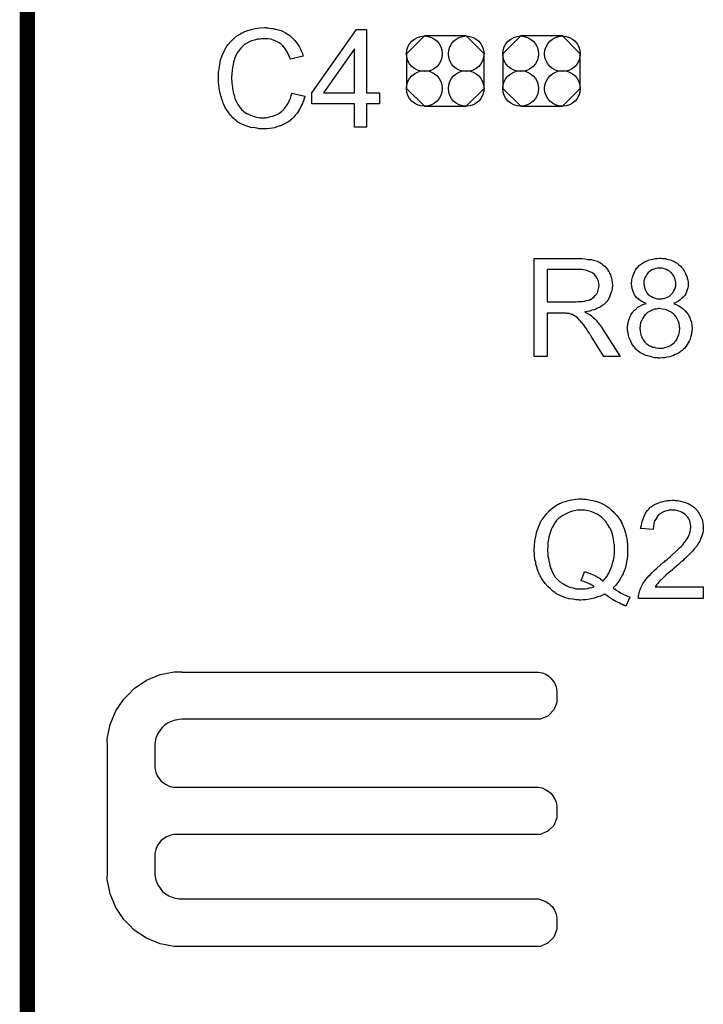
# Model space of a CAD drawing. Extents: x -0.07 to 0.96, y -0.15 to 1.54.
# Tile 10 of 14: x -0.05 to 0.22, y 0.77 to 1.16. Entities that reach past the tile are written whole.
import ezdxf

# ---------------------------------------------------------------- set-up
doc = ezdxf.new("R2010")
doc.units = 0
doc.layers.get('0').update_dxf_attribs({"linetype": 'CONTINUOUS'})
for name, color, linetype in [('gko', 6, 'CONTINUOUS'), ('gto', 2, 'CONTINUOUS'), ('gts', 1, 'CONTINUOUS')]:
    doc.layers.add(name, color=color, linetype=linetype)

# ---------------------------------------------------------------- blocks, each defined once
blk = doc.blocks.new('D45')
blk.add_lwpolyline([(0.0152, -0.0068), (0.0152, 0.0068), (0.0082, 0.0138), (-0.0082, 0.0138), (-0.0152, 0.0068), (-0.0152, -0.0068), (-0.0082, -0.0138), (0.0082, -0.0138)], close=True)
for centre in [(-0.0082, 0.0068), (0.0082, 0.0068), (-0.0082, -0.0068), (0.0082, -0.0068)]:
    blk.add_circle(centre, 0.007)

msp = doc.modelspace()

# ---------------------------------------------------------------- linework, layer by layer
at = {"layer": 'gko', "color": 6, "const_width": 0.006}
msp.add_lwpolyline([(-0.05, -0.15), (-0.05, 1.45)], dxfattribs=at)
at = {"layer": 'gto', "color": 2}
for points in [[(0.044, 1.152), (0.0445, 1.152), (0.0451, 1.1519), (0.0458, 1.1518), (0.0465, 1.1517), (0.048, 1.1514), (0.0496, 1.1509), (0.0505, 1.1505), (0.0513, 1.1501), (0.052, 1.1496), (0.0528, 1.1491), (0.0529, 1.1491), (0.053, 1.149), (0.0532, 1.1489), (0.0535, 1.1486), (0.0537, 1.1483), (0.0541, 1.1479), (0.0545, 1.1475), (0.055, 1.147), (0.0554, 1.1465), (0.0559, 1.1458), (0.0564, 1.1451), (0.0568, 1.1444), (0.0572, 1.1436), (0.0576, 1.1427), (0.058, 1.1419), (0.0583, 1.1409), (0.0533, 1.1397), (0.0533, 1.1398), (0.0532, 1.1399), (0.0531, 1.1401), (0.053, 1.1404), (0.0529, 1.1407), (0.0527, 1.1411), (0.0523, 1.142), (0.0518, 1.143), (0.0511, 1.144), (0.0503, 1.145), (0.0494, 1.1458), (0.0493, 1.1459), (0.0489, 1.1461), (0.0484, 1.1464), (0.0476, 1.1468), (0.0467, 1.1471), (0.0456, 1.1475), (0.0444, 1.1477), (0.043, 1.1477), (0.0425, 1.1477), (0.0423, 1.1477), (0.0419, 1.1477), (0.0414, 1.1476), (0.0404, 1.1475), (0.0392, 1.1472), (0.038, 1.1469), (0.0367, 1.1463), (0.0355, 1.1456), (0.0355, 1.1456), (0.0354, 1.1455), (0.035, 1.1452), (0.0345, 1.1447), (0.0339, 1.1441), (0.0332, 1.1432), (0.0325, 1.1423), (0.0319, 1.1411), (0.0314, 1.1399), (0.0314, 1.1398), (0.0313, 1.1397), (0.0313, 1.1395), (0.0312, 1.1393), (0.0311, 1.1389), (0.031, 1.1385), (0.0308, 1.1376), (0.0306, 1.1365), (0.0304, 1.1353), (0.0303, 1.1339), (0.0302, 1.1325), (0.0302, 1.1324), (0.0302, 1.1323), (0.0302, 1.132), (0.0302, 1.1316), (0.0303, 1.1313), (0.0303, 1.1308), (0.0303, 1.1302), (0.0304, 1.1296), (0.0305, 1.1283), (0.0308, 1.1268), (0.0312, 1.1254), (0.0316, 1.1239), (0.0316, 1.1239), (0.0317, 1.1238), (0.0318, 1.1236), (0.0319, 1.1233), (0.0322, 1.1227), (0.0327, 1.1219), (0.0333, 1.121), (0.0341, 1.12), (0.035, 1.1192), (0.036, 1.1184), (0.0361, 1.1184), (0.0362, 1.1184), (0.0364, 1.1183), (0.0366, 1.1182), (0.0369, 1.1181), (0.0372, 1.1179), (0.038, 1.1176), (0.039, 1.1172), (0.0401, 1.1169), (0.0413, 1.1167), (0.0426, 1.1167), (0.043, 1.1167), (0.0433, 1.1167), (0.0437, 1.1167), (0.0441, 1.1168), (0.0451, 1.117), (0.0463, 1.1173), (0.0474, 1.1177), (0.0486, 1.1183), (0.0493, 1.1187), (0.0498, 1.1191), (0.0499, 1.1192), (0.0499, 1.1192), (0.0501, 1.1194), (0.0503, 1.1195), (0.0505, 1.1198), (0.0508, 1.1202), (0.0511, 1.1205), (0.0514, 1.1209), (0.0518, 1.1214), (0.0521, 1.122), (0.0525, 1.1225), (0.0528, 1.1232), (0.0531, 1.1239), (0.0534, 1.1247), (0.0536, 1.1255), (0.0539, 1.1264), (0.059, 1.1252), (0.059, 1.1251), (0.0589, 1.1249), (0.0588, 1.1245), (0.0586, 1.1241), (0.0585, 1.1236), (0.0582, 1.123), (0.058, 1.1223), (0.0576, 1.1216), (0.0569, 1.12), (0.0559, 1.1185), (0.0552, 1.1177), (0.0546, 1.1169), (0.054, 1.1163), (0.0532, 1.1156), (0.0531, 1.1156), (0.053, 1.1154), (0.0527, 1.1153), (0.0525, 1.1151), (0.052, 1.1148), (0.0516, 1.1146), (0.051, 1.1143), (0.0504, 1.114), (0.0496, 1.1137), (0.0489, 1.1134), (0.048, 1.1131), (0.0471, 1.1128), (0.0462, 1.1126), (0.0452, 1.1125), (0.0441, 1.1124), (0.043, 1.1123), (0.0424, 1.1123), (0.042, 1.1124), (0.0415, 1.1124), (0.0409, 1.1124), (0.0402, 1.1126), (0.0394, 1.1127), (0.0378, 1.1129), (0.0362, 1.1134), (0.0345, 1.114), (0.0337, 1.1144), (0.0329, 1.1148), (0.0329, 1.1149), (0.0328, 1.1149), (0.0325, 1.1151), (0.0323, 1.1153), (0.032, 1.1156), (0.0316, 1.1159), (0.0312, 1.1163), (0.0307, 1.1167), (0.0303, 1.1172), (0.0298, 1.1177), (0.0288, 1.119), (0.0278, 1.1205), (0.027, 1.1222), (0.027, 1.1222), (0.0269, 1.1224), (0.0268, 1.1227), (0.0267, 1.123), (0.0266, 1.1234), (0.0264, 1.124), (0.0262, 1.1246), (0.026, 1.1253), (0.0258, 1.126), (0.0256, 1.1268), (0.0253, 1.1285), (0.0251, 1.1305), (0.025, 1.1325), (0.025, 1.1325), (0.025, 1.1328), (0.025, 1.1331), (0.0251, 1.1335), (0.0251, 1.134), (0.0251, 1.1346), (0.0252, 1.1353), (0.0253, 1.136), (0.0256, 1.1376), (0.0259, 1.1394), (0.0265, 1.1412), (0.0273, 1.1429), (0.0273, 1.143), (0.0274, 1.1431), (0.0275, 1.1434), (0.0277, 1.1436), (0.0279, 1.144), (0.0282, 1.1445), (0.0289, 1.1455), (0.0299, 1.1466), (0.031, 1.1477), (0.0323, 1.1488), (0.0338, 1.1497), (0.0338, 1.1498), (0.034, 1.1499), (0.0342, 1.15), (0.0345, 1.1501), (0.0349, 1.1503), (0.0354, 1.1505), (0.0359, 1.1507), (0.0365, 1.1509), (0.0372, 1.1511), (0.0379, 1.1514), (0.0395, 1.1517), (0.0413, 1.152), (0.0431, 1.1521), (0.0436, 1.1521), (0.044, 1.152)], [(0.0831, 1.1265), (0.0883, 1.1265), (0.0883, 1.1222), (0.0831, 1.1222), (0.0831, 1.113), (0.0784, 1.113), (0.0784, 1.1222), (0.0617, 1.1222), (0.0617, 1.1265), (0.0793, 1.1514), (0.0831, 1.1514), (0.0831, 1.1265)], [(0.0784, 1.1437), (0.0663, 1.1265), (0.0784, 1.1265), (0.0784, 1.1437)], [(0.1673, 1.0614), (0.1678, 1.0614), (0.1689, 1.0613), (0.1701, 1.0611), (0.1715, 1.061), (0.1727, 1.0607), (0.1733, 1.0605), (0.1738, 1.0604), (0.1739, 1.0604), (0.1739, 1.0603), (0.1743, 1.0601), (0.1748, 1.0599), (0.1754, 1.0595), (0.176, 1.059), (0.1768, 1.0584), (0.1774, 1.0576), (0.1781, 1.0567), (0.1781, 1.0566), (0.1781, 1.0566), (0.1784, 1.0562), (0.1786, 1.0557), (0.1789, 1.055), (0.1792, 1.0541), (0.1795, 1.0531), (0.1796, 1.0521), (0.1797, 1.0509), (0.1797, 1.0509), (0.1797, 1.0508), (0.1797, 1.0505), (0.1796, 1.0503), (0.1796, 1.0499), (0.1796, 1.0495), (0.1794, 1.0485), (0.179, 1.0474), (0.1786, 1.0463), (0.1779, 1.0451), (0.1775, 1.0445), (0.177, 1.044), (0.177, 1.0439), (0.1769, 1.0439), (0.1768, 1.0437), (0.1765, 1.0435), (0.1762, 1.0433), (0.1759, 1.0431), (0.1755, 1.0428), (0.175, 1.0425), (0.1745, 1.0422), (0.1739, 1.0419), (0.1732, 1.0416), (0.1725, 1.0413), (0.1716, 1.0411), (0.1708, 1.0408), (0.1699, 1.0406), (0.1689, 1.0405), (0.169, 1.0404), (0.1692, 1.0403), (0.1695, 1.0401), (0.17, 1.0399), (0.171, 1.0393), (0.1715, 1.0389), (0.1719, 1.0385), (0.172, 1.0384), (0.1723, 1.0382), (0.1728, 1.0377), (0.1733, 1.0372), (0.1739, 1.0364), (0.1746, 1.0355), (0.1754, 1.0345), (0.1761, 1.0334), (0.1827, 1.023), (0.1764, 1.023), (0.1714, 1.031), (0.1714, 1.031), (0.1713, 1.0312), (0.1711, 1.0313), (0.171, 1.0315), (0.1706, 1.0322), (0.1701, 1.0329), (0.1695, 1.0338), (0.1689, 1.0347), (0.1683, 1.0355), (0.1677, 1.0363), (0.1676, 1.0363), (0.1675, 1.0365), (0.1672, 1.0369), (0.1668, 1.0373), (0.166, 1.0381), (0.1655, 1.0385), (0.1651, 1.0388), (0.165, 1.0389), (0.1649, 1.0389), (0.1647, 1.039), (0.1644, 1.0392), (0.164, 1.0394), (0.1637, 1.0395), (0.1628, 1.0398), (0.1627, 1.0398), (0.1626, 1.0399), (0.1624, 1.0399), (0.1621, 1.0399), (0.1617, 1.04), (0.1613, 1.04), (0.1607, 1.04), (0.1541, 1.04), (0.1541, 1.023), (0.149, 1.023), (0.149, 1.0614), (0.1668, 1.0614), (0.1673, 1.0614)], [(0.1991, 1.0615), (0.1995, 1.0615), (0.2, 1.0614), (0.2006, 1.0614), (0.2011, 1.0612), (0.2024, 1.0609), (0.2038, 1.0604), (0.2044, 1.06), (0.2051, 1.0596), (0.2057, 1.0591), (0.2063, 1.0586), (0.2064, 1.0586), (0.2064, 1.0585), (0.2066, 1.0584), (0.2068, 1.0581), (0.2071, 1.0578), (0.2073, 1.0575), (0.2079, 1.0566), (0.2084, 1.0556), (0.2089, 1.0544), (0.2093, 1.053), (0.2094, 1.0522), (0.2094, 1.0515), (0.2094, 1.0514), (0.2094, 1.0514), (0.2094, 1.051), (0.2094, 1.0505), (0.2093, 1.0499), (0.2091, 1.0491), (0.2088, 1.0484), (0.2085, 1.0476), (0.208, 1.0468), (0.2079, 1.0467), (0.2077, 1.0465), (0.2074, 1.0461), (0.2069, 1.0457), (0.2063, 1.0452), (0.2056, 1.0447), (0.2048, 1.0442), (0.2038, 1.0438), (0.2038, 1.0438), (0.2039, 1.0437), (0.2041, 1.0436), (0.2043, 1.0435), (0.205, 1.0433), (0.2058, 1.0429), (0.2066, 1.0423), (0.2075, 1.0417), (0.2083, 1.0409), (0.2091, 1.04), (0.2091, 1.04), (0.2092, 1.0399), (0.2094, 1.0396), (0.2097, 1.039), (0.2101, 1.0383), (0.2104, 1.0374), (0.2107, 1.0364), (0.2109, 1.0352), (0.211, 1.0339), (0.211, 1.0339), (0.211, 1.0337), (0.211, 1.0334), (0.2109, 1.0331), (0.2109, 1.0327), (0.2108, 1.0322), (0.2107, 1.0317), (0.2105, 1.031), (0.2102, 1.0298), (0.2099, 1.029), (0.2095, 1.0284), (0.2091, 1.0277), (0.2087, 1.027), (0.2081, 1.0263), (0.2075, 1.0257), (0.2074, 1.0256), (0.2073, 1.0255), (0.2072, 1.0253), (0.2069, 1.0252), (0.2065, 1.0249), (0.2061, 1.0246), (0.2056, 1.0243), (0.2051, 1.024), (0.2044, 1.0237), (0.2037, 1.0234), (0.2029, 1.0231), (0.2022, 1.0228), (0.2013, 1.0227), (0.2003, 1.0225), (0.1994, 1.0224), (0.1983, 1.0223), (0.1978, 1.0223), (0.1974, 1.0224), (0.1969, 1.0224), (0.1963, 1.0225), (0.1957, 1.0226), (0.1951, 1.0228), (0.1936, 1.0232), (0.1928, 1.0234), (0.1921, 1.0237), (0.1913, 1.0241), (0.1905, 1.0246), (0.1898, 1.0251), (0.1891, 1.0257), (0.1891, 1.0257), (0.189, 1.0258), (0.1888, 1.026), (0.1886, 1.0263), (0.1884, 1.0266), (0.188, 1.027), (0.1877, 1.0274), (0.1874, 1.028), (0.1871, 1.0286), (0.1868, 1.0292), (0.1862, 1.0306), (0.186, 1.0314), (0.1859, 1.0323), (0.1857, 1.0332), (0.1857, 1.034), (0.1857, 1.0341), (0.1857, 1.0342), (0.1857, 1.0344), (0.1857, 1.0347), (0.1857, 1.035), (0.1858, 1.0354), (0.1859, 1.0363), (0.1861, 1.0373), (0.1865, 1.0383), (0.187, 1.0393), (0.1876, 1.0403), (0.1876, 1.0404), (0.1877, 1.0404), (0.1879, 1.0407), (0.1884, 1.0411), (0.189, 1.0417), (0.1897, 1.0423), (0.1907, 1.0429), (0.1917, 1.0434), (0.193, 1.0438), (0.193, 1.0438), (0.1929, 1.0438), (0.1927, 1.0439), (0.1925, 1.044), (0.192, 1.0442), (0.1913, 1.0445), (0.1906, 1.045), (0.1899, 1.0455), (0.1892, 1.0461), (0.1886, 1.0468), (0.1886, 1.0469), (0.1884, 1.0471), (0.1882, 1.0476), (0.188, 1.0481), (0.1877, 1.0489), (0.1875, 1.0497), (0.1873, 1.0506), (0.1872, 1.0516), (0.1872, 1.0517), (0.1872, 1.0518), (0.1872, 1.052), (0.1873, 1.0524), (0.1874, 1.0527), (0.1874, 1.0531), (0.1876, 1.0541), (0.188, 1.0552), (0.1885, 1.0564), (0.1888, 1.057), (0.1892, 1.0576), (0.1897, 1.0581), (0.1902, 1.0587), (0.1903, 1.0587), (0.1904, 1.0588), (0.1906, 1.059), (0.1908, 1.0591), (0.1911, 1.0594), (0.1915, 1.0596), (0.1919, 1.0599), (0.1923, 1.0601), (0.1929, 1.0604), (0.1935, 1.0607), (0.1942, 1.0609), (0.1949, 1.0611), (0.1965, 1.0615), (0.1973, 1.0615), (0.1982, 1.0616), (0.1987, 1.0616), (0.1991, 1.0615)], [(0.1662, 1.0571), (0.1541, 1.0571), (0.1541, 1.0444), (0.1655, 1.0444), (0.1662, 1.0445), (0.167, 1.0445), (0.1679, 1.0446), (0.1688, 1.0447), (0.1696, 1.0449), (0.1704, 1.0451), (0.1705, 1.0451), (0.1708, 1.0453), (0.1711, 1.0454), (0.1715, 1.0456), (0.172, 1.046), (0.1725, 1.0464), (0.173, 1.0469), (0.1734, 1.0474), (0.1735, 1.0475), (0.1736, 1.0477), (0.1738, 1.048), (0.174, 1.0485), (0.1741, 1.049), (0.1743, 1.0495), (0.1744, 1.0502), (0.1745, 1.0509), (0.1745, 1.0509), (0.1745, 1.051), (0.1744, 1.0513), (0.1744, 1.0518), (0.1743, 1.0525), (0.174, 1.0531), (0.1736, 1.0539), (0.1731, 1.0546), (0.1725, 1.0554), (0.1724, 1.0554), (0.1721, 1.0556), (0.1716, 1.0559), (0.1709, 1.0562), (0.1701, 1.0566), (0.169, 1.0569), (0.1677, 1.0571), (0.1662, 1.0571)], [(0.1983, 1.0577), (0.1979, 1.0577), (0.1974, 1.0576), (0.1967, 1.0575), (0.196, 1.0572), (0.1952, 1.057), (0.1945, 1.0565), (0.1938, 1.0559), (0.1937, 1.0559), (0.1935, 1.0556), (0.1932, 1.0552), (0.193, 1.0547), (0.1926, 1.0541), (0.1923, 1.0534), (0.1921, 1.0526), (0.1921, 1.0517), (0.1921, 1.0517), (0.1921, 1.0516), (0.1921, 1.0513), (0.1922, 1.0508), (0.1923, 1.0502), (0.1925, 1.0495), (0.1928, 1.0488), (0.1932, 1.048), (0.1938, 1.0473), (0.1938, 1.0473), (0.1941, 1.047), (0.1945, 1.0468), (0.195, 1.0465), (0.1957, 1.0461), (0.1965, 1.0459), (0.1973, 1.0456), (0.1983, 1.0456), (0.1985, 1.0456), (0.1988, 1.0456), (0.1993, 1.0457), (0.1999, 1.0458), (0.2007, 1.046), (0.2014, 1.0463), (0.2022, 1.0468), (0.2028, 1.0473), (0.2029, 1.0474), (0.2031, 1.0476), (0.2034, 1.048), (0.2037, 1.0485), (0.2041, 1.0491), (0.2043, 1.0498), (0.2046, 1.0506), (0.2046, 1.0515), (0.2046, 1.0516), (0.2046, 1.0516), (0.2046, 1.052), (0.2045, 1.0525), (0.2044, 1.0531), (0.2042, 1.0537), (0.2038, 1.0545), (0.2034, 1.0552), (0.2028, 1.0559), (0.2027, 1.056), (0.2024, 1.0562), (0.2021, 1.0565), (0.2016, 1.0568), (0.2009, 1.0571), (0.2002, 1.0574), (0.1993, 1.0576), (0.1983, 1.0577)], [(0.1982, 1.0418), (0.1978, 1.0418), (0.1976, 1.0417), (0.197, 1.0416), (0.1962, 1.0415), (0.1953, 1.0412), (0.1945, 1.0408), (0.1935, 1.0403), (0.1927, 1.0395), (0.1926, 1.0394), (0.1923, 1.0391), (0.192, 1.0387), (0.1916, 1.038), (0.1912, 1.0372), (0.1908, 1.0363), (0.1906, 1.0352), (0.1905, 1.034), (0.1905, 1.0339), (0.1905, 1.0337), (0.1906, 1.0333), (0.1906, 1.0328), (0.1907, 1.0322), (0.1909, 1.0315), (0.1911, 1.0309), (0.1914, 1.0302), (0.1915, 1.0301), (0.1916, 1.0298), (0.1918, 1.0295), (0.1921, 1.0291), (0.1925, 1.0286), (0.193, 1.0281), (0.1936, 1.0277), (0.1942, 1.0272), (0.1943, 1.0272), (0.1946, 1.0271), (0.195, 1.0269), (0.1955, 1.0267), (0.1961, 1.0266), (0.1968, 1.0264), (0.1976, 1.0263), (0.1983, 1.0262), (0.1987, 1.0262), (0.1989, 1.0263), (0.1996, 1.0263), (0.2003, 1.0265), (0.2012, 1.0268), (0.2022, 1.0271), (0.2031, 1.0277), (0.2039, 1.0284), (0.2041, 1.0285), (0.2043, 1.0288), (0.2047, 1.0293), (0.2051, 1.0299), (0.2054, 1.0307), (0.2058, 1.0316), (0.2061, 1.0327), (0.2062, 1.0339), (0.2062, 1.0339), (0.2062, 1.034), (0.2062, 1.0342), (0.2061, 1.0344), (0.2061, 1.035), (0.2059, 1.0359), (0.2056, 1.0367), (0.2052, 1.0377), (0.2047, 1.0386), (0.2039, 1.0395), (0.2038, 1.0396), (0.2035, 1.0398), (0.203, 1.0402), (0.2023, 1.0406), (0.2015, 1.041), (0.2005, 1.0414), (0.1994, 1.0416), (0.1982, 1.0418)], [(0.1683, 0.967), (0.1688, 0.967), (0.1693, 0.967), (0.1699, 0.9668), (0.1706, 0.9667), (0.172, 0.9665), (0.1737, 0.966), (0.1753, 0.9654), (0.1761, 0.965), (0.177, 0.9645), (0.177, 0.9645), (0.1771, 0.9644), (0.1774, 0.9642), (0.1777, 0.9641), (0.178, 0.9638), (0.1785, 0.9635), (0.1794, 0.9627), (0.1804, 0.9617), (0.1815, 0.9605), (0.1826, 0.959), (0.1835, 0.9574), (0.1835, 0.9574), (0.1836, 0.9572), (0.1837, 0.957), (0.1838, 0.9566), (0.184, 0.9562), (0.1842, 0.9557), (0.1844, 0.9551), (0.1846, 0.9544), (0.1848, 0.9537), (0.185, 0.9529), (0.1852, 0.9521), (0.1854, 0.9512), (0.1856, 0.9493), (0.1857, 0.9472), (0.1857, 0.9471), (0.1857, 0.947), (0.1857, 0.9468), (0.1857, 0.9464), (0.1857, 0.946), (0.1857, 0.9455), (0.1856, 0.9449), (0.1856, 0.9444), (0.1854, 0.943), (0.1851, 0.9416), (0.1848, 0.9401), (0.1843, 0.9387), (0.1843, 0.9386), (0.1842, 0.9385), (0.1841, 0.9383), (0.184, 0.938), (0.1839, 0.9377), (0.1837, 0.9373), (0.1832, 0.9364), (0.1826, 0.9354), (0.1819, 0.9343), (0.181, 0.9332), (0.18, 0.9321), (0.18, 0.9321), (0.1801, 0.9319), (0.1803, 0.9318), (0.1806, 0.9317), (0.1809, 0.9314), (0.1812, 0.9312), (0.1821, 0.9307), (0.1831, 0.9301), (0.1842, 0.9295), (0.1854, 0.929), (0.1865, 0.9285), (0.185, 0.925), (0.1849, 0.925), (0.1848, 0.9251), (0.1846, 0.9252), (0.1842, 0.9253), (0.1839, 0.9254), (0.1834, 0.9257), (0.1829, 0.9259), (0.1824, 0.9262), (0.1811, 0.9268), (0.1797, 0.9276), (0.1782, 0.9286), (0.1767, 0.9297), (0.1766, 0.9297), (0.1765, 0.9296), (0.1762, 0.9295), (0.176, 0.9293), (0.1755, 0.9292), (0.1751, 0.9289), (0.1745, 0.9288), (0.1739, 0.9286), (0.1733, 0.9283), (0.1725, 0.9281), (0.1709, 0.9277), (0.1691, 0.9274), (0.1682, 0.9274), (0.1673, 0.9273), (0.1668, 0.9273), (0.1664, 0.9274), (0.1659, 0.9274), (0.1654, 0.9274), (0.1648, 0.9276), (0.1641, 0.9277), (0.1627, 0.9279), (0.161, 0.9284), (0.1594, 0.929), (0.1586, 0.9294), (0.1578, 0.9298), (0.1577, 0.9299), (0.1576, 0.9299), (0.1574, 0.9301), (0.1571, 0.9303), (0.1567, 0.9306), (0.1563, 0.9309), (0.1554, 0.9317), (0.1543, 0.9327), (0.1533, 0.9339), (0.1522, 0.9353), (0.1513, 0.9369), (0.1513, 0.9369), (0.1512, 0.9371), (0.1511, 0.9373), (0.1509, 0.9377), (0.1508, 0.9381), (0.1506, 0.9386), (0.1503, 0.9392), (0.1502, 0.9399), (0.1499, 0.9406), (0.1497, 0.9414), (0.1496, 0.9422), (0.1493, 0.9432), (0.1491, 0.9451), (0.149, 0.9471), (0.149, 0.9472), (0.149, 0.9474), (0.149, 0.9477), (0.1491, 0.9481), (0.1491, 0.9486), (0.1491, 0.9492), (0.1492, 0.9499), (0.1493, 0.9506), (0.1496, 0.9522), (0.1499, 0.9539), (0.1505, 0.9557), (0.1513, 0.9575), (0.1513, 0.9576), (0.1514, 0.9577), (0.1515, 0.958), (0.1517, 0.9583), (0.1519, 0.9587), (0.1522, 0.9591), (0.153, 0.9602), (0.1539, 0.9613), (0.155, 0.9625), (0.1563, 0.9636), (0.1578, 0.9646), (0.1579, 0.9647), (0.158, 0.9647), (0.1583, 0.9649), (0.1586, 0.965), (0.159, 0.9652), (0.1594, 0.9654), (0.16, 0.9656), (0.1606, 0.9659), (0.1613, 0.9661), (0.162, 0.9663), (0.1637, 0.9667), (0.1654, 0.967), (0.1664, 0.9671), (0.1679, 0.9671), (0.1683, 0.967)], [(0.2043, 0.9665), (0.2047, 0.9665), (0.2053, 0.9664), (0.2059, 0.9663), (0.2065, 0.9662), (0.2079, 0.9658), (0.2094, 0.9652), (0.2101, 0.9649), (0.2108, 0.9645), (0.2115, 0.964), (0.2121, 0.9635), (0.2122, 0.9634), (0.2123, 0.9634), (0.2124, 0.9631), (0.2126, 0.9629), (0.2129, 0.9626), (0.2132, 0.9622), (0.2134, 0.9619), (0.2138, 0.9614), (0.2143, 0.9603), (0.2149, 0.959), (0.2151, 0.9583), (0.2152, 0.9575), (0.2153, 0.9567), (0.2154, 0.9559), (0.2154, 0.9558), (0.2154, 0.9555), (0.2153, 0.9551), (0.2153, 0.9545), (0.2152, 0.9538), (0.2149, 0.953), (0.2147, 0.9522), (0.2144, 0.9514), (0.2143, 0.9513), (0.2142, 0.951), (0.214, 0.9505), (0.2137, 0.9499), (0.2132, 0.9493), (0.2127, 0.9484), (0.212, 0.9476), (0.2112, 0.9466), (0.2111, 0.9465), (0.2108, 0.9462), (0.2105, 0.9459), (0.2103, 0.9456), (0.2099, 0.9453), (0.2095, 0.9449), (0.2091, 0.9444), (0.2085, 0.9439), (0.2079, 0.9434), (0.2073, 0.9428), (0.2066, 0.9422), (0.2058, 0.9414), (0.2049, 0.9407), (0.204, 0.9399), (0.2039, 0.9399), (0.2038, 0.9398), (0.2036, 0.9396), (0.2033, 0.9394), (0.203, 0.939), (0.2026, 0.9387), (0.2017, 0.938), (0.2008, 0.9372), (0.1999, 0.9363), (0.1991, 0.9356), (0.1988, 0.9353), (0.1985, 0.935), (0.1985, 0.935), (0.1983, 0.9348), (0.1981, 0.9346), (0.1978, 0.9343), (0.1975, 0.9339), (0.1972, 0.9335), (0.1965, 0.9326), (0.2154, 0.9326), (0.2154, 0.928), (0.19, 0.928), (0.19, 0.9281), (0.19, 0.9283), (0.19, 0.9286), (0.19, 0.9291), (0.1901, 0.9296), (0.1902, 0.9301), (0.1903, 0.9307), (0.1905, 0.9313), (0.1905, 0.9313), (0.1906, 0.9314), (0.1907, 0.9317), (0.1909, 0.9322), (0.1912, 0.9329), (0.1917, 0.9337), (0.1922, 0.9345), (0.1928, 0.9354), (0.1936, 0.9364), (0.1936, 0.9364), (0.1937, 0.9365), (0.194, 0.9368), (0.1945, 0.9373), (0.1952, 0.938), (0.1961, 0.9389), (0.1971, 0.9399), (0.1984, 0.941), (0.1998, 0.9422), (0.1998, 0.9422), (0.2001, 0.9424), (0.2004, 0.9427), (0.2008, 0.943), (0.2013, 0.9434), (0.2019, 0.9439), (0.2025, 0.9445), (0.2032, 0.9451), (0.2046, 0.9464), (0.206, 0.9478), (0.2067, 0.9484), (0.2073, 0.9491), (0.2078, 0.9497), (0.2083, 0.9503), (0.2083, 0.9504), (0.2084, 0.9504), (0.2085, 0.9506), (0.2086, 0.9508), (0.209, 0.9514), (0.2094, 0.9521), (0.2098, 0.953), (0.2102, 0.954), (0.2104, 0.955), (0.2105, 0.956), (0.2105, 0.9561), (0.2105, 0.9561), (0.2105, 0.9565), (0.2104, 0.957), (0.2103, 0.9576), (0.2101, 0.9584), (0.2097, 0.9592), (0.2092, 0.96), (0.2085, 0.9607), (0.2084, 0.9609), (0.2081, 0.9611), (0.2077, 0.9614), (0.2071, 0.9617), (0.2063, 0.9621), (0.2054, 0.9624), (0.2044, 0.9626), (0.2032, 0.9627), (0.2029, 0.9627), (0.2027, 0.9626), (0.202, 0.9626), (0.2012, 0.9624), (0.2004, 0.9622), (0.1995, 0.9618), (0.1986, 0.9613), (0.1977, 0.9606), (0.1976, 0.9605), (0.1974, 0.9602), (0.1971, 0.9598), (0.1967, 0.9591), (0.1963, 0.9584), (0.196, 0.9574), (0.1958, 0.9563), (0.1957, 0.955), (0.1908, 0.9555), (0.1908, 0.9555), (0.1909, 0.9557), (0.1909, 0.956), (0.191, 0.9564), (0.1911, 0.9568), (0.1912, 0.9573), (0.1913, 0.9579), (0.1915, 0.9585), (0.192, 0.9599), (0.1926, 0.9612), (0.193, 0.9619), (0.1935, 0.9625), (0.194, 0.9631), (0.1946, 0.9637), (0.1946, 0.9637), (0.1947, 0.9638), (0.1949, 0.964), (0.1952, 0.9641), (0.1955, 0.9644), (0.1959, 0.9646), (0.1963, 0.9649), (0.1969, 0.9651), (0.1975, 0.9654), (0.1982, 0.9657), (0.1989, 0.9659), (0.1997, 0.9661), (0.2005, 0.9663), (0.2014, 0.9665), (0.2023, 0.9665), (0.2033, 0.9666), (0.2039, 0.9666), (0.2043, 0.9665)], [(0.1674, 0.9627), (0.1668, 0.9627), (0.1664, 0.9626), (0.1659, 0.9626), (0.1654, 0.9625), (0.1648, 0.9624), (0.1641, 0.9622), (0.1633, 0.962), (0.1626, 0.9617), (0.1618, 0.9614), (0.161, 0.961), (0.1602, 0.9606), (0.1594, 0.96), (0.1587, 0.9595), (0.1579, 0.9587), (0.1579, 0.9587), (0.1578, 0.9586), (0.1576, 0.9584), (0.1574, 0.958), (0.157, 0.9576), (0.1568, 0.9571), (0.1564, 0.9565), (0.1561, 0.9559), (0.1557, 0.9551), (0.1554, 0.9542), (0.1551, 0.9533), (0.1548, 0.9522), (0.1546, 0.9511), (0.1544, 0.9499), (0.1543, 0.9485), (0.1542, 0.9471), (0.1542, 0.947), (0.1542, 0.9468), (0.1542, 0.9464), (0.1543, 0.9459), (0.1543, 0.9453), (0.1544, 0.9446), (0.1546, 0.9438), (0.1547, 0.9429), (0.1551, 0.941), (0.1554, 0.9401), (0.1558, 0.9392), (0.1562, 0.9382), (0.1567, 0.9373), (0.1572, 0.9364), (0.1579, 0.9357), (0.1579, 0.9356), (0.158, 0.9355), (0.1583, 0.9353), (0.1585, 0.935), (0.1589, 0.9347), (0.1594, 0.9344), (0.1599, 0.934), (0.1605, 0.9337), (0.1611, 0.9333), (0.1618, 0.9329), (0.1626, 0.9326), (0.1634, 0.9323), (0.1644, 0.9321), (0.1653, 0.9318), (0.1663, 0.9317), (0.1674, 0.9317), (0.1679, 0.9317), (0.1684, 0.9317), (0.169, 0.9318), (0.1699, 0.9319), (0.1707, 0.9321), (0.1716, 0.9323), (0.1725, 0.9327), (0.1724, 0.9327), (0.1721, 0.9329), (0.1716, 0.9332), (0.171, 0.9336), (0.1703, 0.9339), (0.1694, 0.9343), (0.1685, 0.9346), (0.1675, 0.9349), (0.1688, 0.9385), (0.1688, 0.9385), (0.169, 0.9385), (0.1692, 0.9384), (0.1695, 0.9383), (0.1699, 0.9382), (0.1703, 0.938), (0.1713, 0.9377), (0.1725, 0.9371), (0.1737, 0.9365), (0.1749, 0.9358), (0.176, 0.9349), (0.1761, 0.9349), (0.1762, 0.935), (0.1765, 0.9353), (0.1768, 0.9357), (0.1771, 0.9361), (0.1775, 0.9366), (0.1779, 0.9372), (0.1783, 0.9379), (0.1787, 0.9388), (0.1791, 0.9397), (0.1795, 0.9407), (0.1798, 0.9418), (0.1801, 0.943), (0.1804, 0.9443), (0.1805, 0.9456), (0.1805, 0.9471), (0.1805, 0.9472), (0.1805, 0.9474), (0.1805, 0.9476), (0.1805, 0.9479), (0.1805, 0.9484), (0.1805, 0.9488), (0.1804, 0.9494), (0.1803, 0.9499), (0.1801, 0.9512), (0.1799, 0.9526), (0.1795, 0.954), (0.1789, 0.9553), (0.1789, 0.9554), (0.1789, 0.9555), (0.1787, 0.9556), (0.1786, 0.9559), (0.1782, 0.9565), (0.1777, 0.9573), (0.1771, 0.9582), (0.1762, 0.9591), (0.1753, 0.96), (0.1743, 0.9607), (0.1742, 0.9607), (0.1741, 0.9609), (0.174, 0.9609), (0.1737, 0.9611), (0.1734, 0.9612), (0.1731, 0.9614), (0.1723, 0.9617), (0.1713, 0.9621), (0.1701, 0.9624), (0.1688, 0.9626), (0.1674, 0.9627)], [(0.0106, 0.8992), (0.0106, 0.8992), (0.0106, 0.8991), (0.1505, 0.8991), (0.1521, 0.8988), (0.1536, 0.8982), (0.1549, 0.8973), (0.1555, 0.8967), (0.1555, 0.8967), (0.1555, 0.8967), (0.1561, 0.8961), (0.157, 0.8948), (0.1576, 0.8933), (0.1579, 0.8917), (0.1579, 0.8909), (0.1579, 0.8909), (0.1579, 0.8872), (0.1567, 0.8842), (0.1543, 0.8818), (0.1513, 0.8806), (0.0106, 0.8806), (0.0096, 0.8805), (0.0075, 0.8801), (0.0056, 0.8793), (0.0039, 0.8782), (0.0031, 0.8775), (0.0024, 0.8767), (0.0013, 0.875), (0.0005, 0.8731), (0.0001, 0.8711), (0.0001, 0.87), (0.0001, 0.8622), (0.0001, 0.8614), (0.0004, 0.8598), (0.001, 0.8583), (0.002, 0.8569), (0.0025, 0.8563), (0.0031, 0.8558), (0.0045, 0.8549), (0.006, 0.8542), (0.0075, 0.8539), (0.0084, 0.8539), (0.1496, 0.8539), (0.1505, 0.8539), (0.1521, 0.8536), (0.1536, 0.8529), (0.1549, 0.852), (0.1555, 0.8515), (0.1561, 0.8509), (0.157, 0.8495), (0.1576, 0.848), (0.1579, 0.8464), (0.1579, 0.8456), (0.1579, 0.8456), (0.1579, 0.8436), (0.1579, 0.8419), (0.1567, 0.8389), (0.1543, 0.8366), (0.1513, 0.8353), (0.1496, 0.8353), (0.1496, 0.8353), (0.0084, 0.8353), (0.0075, 0.8353), (0.006, 0.8349), (0.0045, 0.8343), (0.0031, 0.8334), (0.0025, 0.8329), (0.0025, 0.8329), (0.002, 0.8323), (0.001, 0.8309), (0.0004, 0.8294), (0.0001, 0.8278), (0.0001, 0.827), (0.0001, 0.8205), (0.0001, 0.8195), (0.0005, 0.8174), (0.0013, 0.8155), (0.0024, 0.8138), (0.0031, 0.813), (0.0039, 0.8123), (0.0056, 0.8112), (0.0075, 0.8104), (0.0096, 0.81), (0.0106, 0.81), (0.0106, 0.81), (0.1496, 0.81), (0.1505, 0.81), (0.1521, 0.8096), (0.1536, 0.809), (0.1549, 0.8081), (0.1555, 0.8075), (0.1555, 0.8075), (0.1561, 0.807), (0.157, 0.8056), (0.1576, 0.8041), (0.1579, 0.8025), (0.1579, 0.8017), (0.1579, 0.8017), (0.1579, 0.7997), (0.1579, 0.798), (0.1567, 0.795), (0.1543, 0.7926), (0.1513, 0.7914), (0.0106, 0.7914), (0.0077, 0.7913), (0.0021, 0.7924), (-0.0032, 0.7946), (-0.008, 0.7978), (-0.01, 0.7999), (-0.01, 0.7999), (-0.0121, 0.8019), (-0.0153, 0.8067), (-0.0175, 0.812), (-0.0186, 0.8176), (-0.0185, 0.8205), (-0.0185, 0.8205), (-0.0185, 0.87), (-0.0186, 0.8729), (-0.0175, 0.8785), (-0.0153, 0.8838), (-0.0121, 0.8885), (-0.01, 0.8905), (-0.01, 0.8905), (-0.008, 0.8926), (-0.0032, 0.8959), (0.0021, 0.8981), (0.0077, 0.8992), (0.0106, 0.8992)]]:
    msp.add_lwpolyline(points, dxfattribs=at)

# ---------------------------------------------------------------- block references
at = {"layer": 'gts'}
for p in [(0.1141, 1.135), (0.1519, 1.135)]:
    msp.add_blockref('D45', p, dxfattribs=at)

doc.saveas('drawing.dxf')
